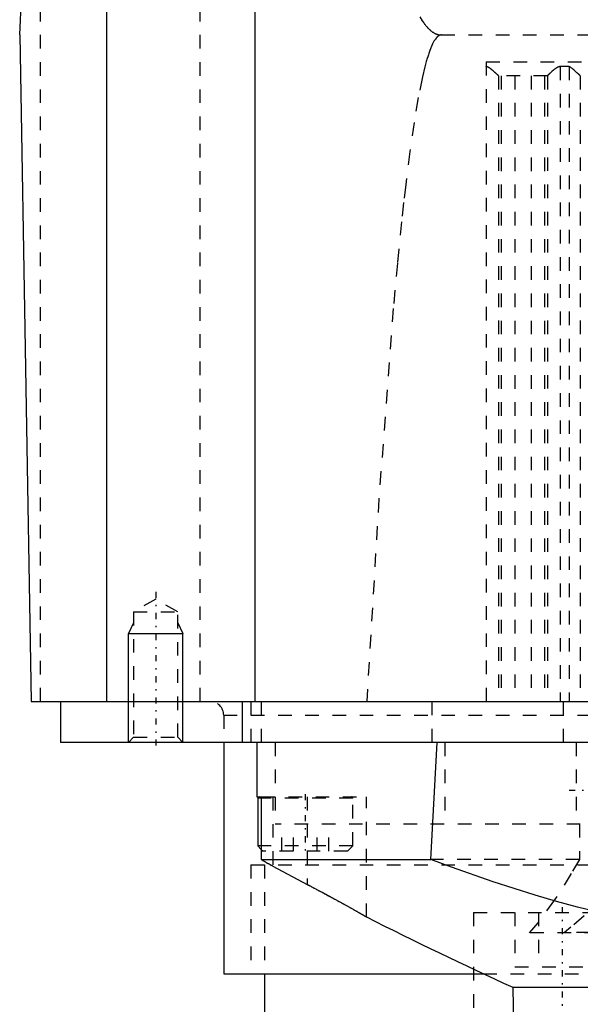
# Model space of a CAD drawing. Extents: x -70 to 70, y -1 to 596.
# Tile 4 of 13: x -58 to -17, y 180 to 253. Entities that reach past the tile are written whole.
import ezdxf

# ---------------------------------------------------------------- set-up
doc = ezdxf.new("R2010")
doc.units = 0
doc.linetypes.add('CENTER', pattern=[1.5, 0.45, -0.5, 0.05, -0.5])
doc.linetypes.add('DASHED', pattern=[2, 1, -1])
for name, color, linetype in [('AM_0', 7, 'CONTINUOUS'), ('AM_10', 7, 'CONTINUOUS'), ('AM_3', 7, 'DASHED'), ('AM_7', 7, 'CENTER')]:
    doc.layers.add(name, color=color, linetype=linetype)

msp = doc.modelspace()

# ---------------------------------------------------------------- linework, layer by layer
at = {"layer": 'AM_0', "color": 7, "linetype": 'CONTINUOUS'}
for p, q in [((-58, 251.5), (-50.806, 388.762)), ((-51.584, 202.5), (-51.584, 373.93)), ((-40.682, 202.5), (-40.682, 343.659)), ((-58, 251.5), (-57.145, 202.5)), ((-57.145, 202.5), (-0.158, 202.5)), ((-55, 202.5), (-55, 199.5)), ((-41.645, 202.5), (-41.645, 199.5)), ((55, 199.5), (-55, 199.5)), ((-43, 199.5), (-43, 182.5)), ((-40.559, 199.5), (-40.559, 195.5)), ((-27.783, 190.893), (-27.295, 199.5)), ((-40.559, 195.5), (-40.238, 195.5)), ((-40.238, 195.5), (-40.238, 190.893)), ((-40.5, 195.4), (-40.5, 191.9)), ((-40.239, 195.4), (-40.5, 195.4)), ((-40.5, 191.9), (-40.238, 191.638)), ((-40.239, 191.9), (-40.5, 191.9)), ((-40.238, 190.893), (-27.783, 190.893)), ((-39.389, 190.403), (-36.871, 189.067)), ((-34.118, 187.584), (-34.856, 187.989)), ((-32.5, 186.671), (-32.568, 186.71)), ((-43, 182.5), (-23.911, 182.5)), ((-40, 182.5), (-40, 179)), ((-21.744, 181.5), (-21.508, 168)), ((-21.744, 181.5), (21.744, 181.5))]:
    msp.add_line(p, q, dxfattribs=at)
for points in [[(-39.389, 190.403, 0), (-39.417, 190.418, 0), (-39.473, 190.449, 0), (-39.529, 190.479, 0), (-39.557, 190.494, 0), (-39.585, 190.51, 0), (-39.639, 190.54, 0), (-39.693, 190.57, 0), (-39.747, 190.6, 0), (-39.799, 190.629, 0), (-39.849, 190.658, 0), (-39.874, 190.672, 0), (-39.899, 190.686, 0), (-39.946, 190.714, 0), (-39.993, 190.741, 0), (-40.037, 190.768, 0), (-40.079, 190.793, 0), (-40.119, 190.817, 0), (-40.138, 190.829, 0), (-40.156, 190.84, 0), (-40.191, 190.863, 0), (-40.223, 190.883, 0), (-40.238, 190.893, 0)], [(-40.238, 190.893, 0), (-40.223, 190.883, 0), (-40.191, 190.863, 0), (-40.156, 190.841, 0), (-40.138, 190.829, 0), (-40.119, 190.817, 0), (-40.079, 190.793, 0), (-40.037, 190.768, 0), (-39.993, 190.741, 0), (-39.947, 190.714, 0), (-39.899, 190.687, 0), (-39.874, 190.672, 0), (-39.849, 190.658, 0), (-39.799, 190.629, 0), (-39.747, 190.6, 0), (-39.694, 190.57, 0), (-39.64, 190.54, 0), (-39.585, 190.51, 0), (-39.557, 190.494, 0), (-39.529, 190.479, 0), (-39.473, 190.449, 0), (-39.417, 190.418, 0), (-39.389, 190.403, 0)], [(27.783, 190.893, 0), (26.259, 190.325, 0), (23.188, 189.251, 0), (20.091, 188.269, 0), (18.537, 187.817, 0), (16.979, 187.393, 0), (13.859, 186.639, 0), (10.742, 186.019, 0), (7.637, 185.546, 0), (4.555, 185.228, 0), (1.507, 185.07, 0), (0, 185.05, 0), (-1.507, 185.07, 0), (-4.555, 185.228, 0), (-7.637, 185.546, 0), (-10.742, 186.019, 0), (-13.859, 186.639, 0), (-16.979, 187.393, 0), (-18.537, 187.817, 0), (-20.091, 188.269, 0), (-23.188, 189.251, 0), (-26.259, 190.325, 0), (-27.783, 190.893, 0)], [(-36.871, 189.067, 0), (-36.84, 189.051, 0), (-36.779, 189.019, 0), (-36.718, 188.987, 0), (-36.688, 188.971, 0), (-36.657, 188.955, 0), (-36.597, 188.922, 0), (-36.536, 188.89, 0), (-36.475, 188.858, 0), (-36.415, 188.826, 0), (-36.354, 188.794, 0), (-36.324, 188.778, 0), (-36.294, 188.762, 0), (-36.233, 188.73, 0), (-36.173, 188.698, 0), (-36.113, 188.666, 0), (-36.053, 188.635, 0), (-35.994, 188.603, 0), (-35.964, 188.587, 0), (-35.934, 188.571, 0), (-35.875, 188.539, 0), (-35.816, 188.508, 0), (-35.786, 188.492, 0), (-35.757, 188.476, 0), (-35.698, 188.445, 0), (-35.639, 188.413, 0), (-35.61, 188.397, 0), (-35.581, 188.382, 0), (-35.522, 188.35, 0), (-35.465, 188.319, 0), (-35.407, 188.288, 0), (-35.349, 188.257, 0), (-35.292, 188.226, 0), (-35.264, 188.211, 0), (-35.235, 188.195, 0), (-35.179, 188.165, 0), (-35.122, 188.134, 0), (-35.066, 188.104, 0), (-35.011, 188.074, 0), (-34.955, 188.043, 0), (-34.928, 188.028, 0), (-34.9, 188.013, 0), (-34.845, 187.984, 0), (-34.791, 187.954, 0), (-34.737, 187.924, 0), (-34.683, 187.895, 0), (-34.63, 187.866, 0), (-34.604, 187.851, 0), (-34.577, 187.837, 0), (-34.525, 187.808, 0), (-34.473, 187.779, 0), (-34.421, 187.751, 0), (-34.37, 187.723, 0), (-34.319, 187.695, 0), (-34.294, 187.681, 0), (-34.269, 187.667, 0), (-34.219, 187.639, 0), (-34.169, 187.612, 0), (-34.12, 187.585, 0), (-34.072, 187.558, 0), (-34.024, 187.532, 0), (-34, 187.518, 0), (-33.977, 187.505, 0), (-33.93, 187.479, 0), (-33.884, 187.454, 0), (-33.861, 187.441, 0), (-33.838, 187.428, 0), (-33.793, 187.403, 0), (-33.748, 187.378, 0), (-33.726, 187.366, 0), (-33.704, 187.353, 0), (-33.661, 187.329, 0), (-33.618, 187.305, 0), (-33.576, 187.282, 0), (-33.534, 187.258, 0), (-33.493, 187.235, 0), (-33.473, 187.224, 0), (-33.453, 187.213, 0), (-33.413, 187.19, 0), (-33.374, 187.168, 0), (-33.336, 187.147, 0), (-33.298, 187.126, 0), (-33.262, 187.105, 0), (-33.243, 187.095, 0), (-33.225, 187.084, 0), (-33.19, 187.064, 0), (-33.155, 187.045, 0), (-33.122, 187.026, 0), (-33.089, 187.007, 0), (-33.056, 186.989, 0), (-33.04, 186.98, 0), (-33.025, 186.971, 0), (-32.994, 186.954, 0), (-32.965, 186.937, 0), (-32.936, 186.92, 0), (-32.907, 186.904, 0), (-32.88, 186.889, 0), (-32.867, 186.881, 0), (-32.854, 186.874, 0), (-32.828, 186.859, 0), (-32.804, 186.845, 0), (-32.78, 186.832, 0), (-32.757, 186.818, 0), (-32.735, 186.806, 0), (-32.725, 186.8, 0), (-32.714, 186.794, 0), (-32.694, 186.782, 0), (-32.675, 186.771, 0), (-32.666, 186.766, 0), (-32.657, 186.761, 0), (-32.64, 186.751, 0), (-32.623, 186.742, 0), (-32.615, 186.737, 0), (-32.608, 186.733, 0), (-32.594, 186.725, 0), (-32.58, 186.717, 0), (-32.568, 186.71, 0), (-32.557, 186.704, 0), (-32.546, 186.698, 0), (-32.542, 186.695, 0), (-32.537, 186.692, 0), (-32.529, 186.688, 0), (-32.522, 186.684, 0), (-32.516, 186.68, 0), (-32.51, 186.677, 0), (-32.506, 186.675, 0), (-32.505, 186.674, 0), (-32.503, 186.673, 0), (-32.501, 186.672, 0), (-32.5, 186.671, 0), (-32.5, 186.671, 0)]]:
    msp.add_polyline3d(points, dxfattribs=at)
for centre, radius, start, end in [((-40.4, 195.4), 0.1, 90, 180), ((105.055, 459.032), 305.126, 243.20409, 245.44524)]:
    msp.add_arc(centre, radius, start, end, dxfattribs=at)
at = {"layer": 'AM_10', "color": 7, "linetype": 'CONTINUOUS'}
for p, q in [((-49.621, 208.3), (-50, 207.5)), ((-46.379, 208.3), (-46, 207.5)), ((-50, 199.5), (-50, 207.5)), ((-50, 207.5), (-46, 207.5)), ((-46, 199.5), (-46, 207.5))]:
    msp.add_line(p, q, dxfattribs=at)
at = {"layer": 'AM_3', "color": 6, "linetype": 'DASHED'}
for p, q in [((-56.476, 202.5), (-56.476, 280.583)), ((-44.725, 202.5), (-44.725, 257.5)), ((-27, 251.5), (27, 251.5)), ((-23.7, 249.517), (-23.7, 202.5)), ((-23.7, 249.517), (23.7, 249.517)), ((-17.608, 249.174), (-18.26, 249.174)), ((-18.26, 249.174), (-18.26, 202.5)), ((-17.608, 249.174), (-17.608, 202.5)), ((-22.794, 248.503), (-22.794, 202.5)), ((-19.213, 248.5), (-22.787, 248.5)), ((-22.596, 248.5), (-22.596, 202.5)), ((-21.6, 248.5), (-21.6, 202.5)), ((-20.4, 248.5), (-20.4, 202.5)), ((-19.404, 248.5), (-19.404, 202.5)), ((-19.206, 248.503), (-19.206, 202.5)), ((-16.79, 248.503), (-16.79, 202.5)), ((-48, 210.036), (-49.621, 209.1)), ((-46.379, 209.1), (-48, 210.036)), ((-49.621, 209.1), (-49.621, 199.879)), ((-49.621, 209.1), (-46.379, 209.1)), ((-46.379, 199.879), (-46.379, 209.1)), ((-41, 202.5), (-41, 199.5)), ((-40.225, 199.5), (-40.225, 202.5)), ((-27.679, 199.5), (-27.679, 202.5)), ((-18.02, 199.5), (-18.02, 202.5)), ((-43, 201.5), (-43, 199.5)), ((-43, 201.5), (43, 201.5)), ((-49.621, 199.879), (-50, 199.5)), ((-49.621, 199.879), (-46.379, 199.879)), ((-46, 199.5), (-46.379, 199.879)), ((-39.215, 199.5), (-39.215, 193.5)), ((-26.753, 199.5), (-26.753, 193.5)), ((-17.084, 199.5), (-17.084, 193.5)), ((-40.238, 195.5), (-32.5, 195.5)), ((-39.389, 195.5), (-39.389, 190.403)), ((-36.871, 195.5), (-36.871, 189.067)), ((-32.5, 186.671), (-32.5, 195.5)), ((-33.5, 195.4), (-40.239, 195.4)), ((-33.5, 191.9), (-33.5, 195.4)), ((39.215, 193.5), (-39.215, 193.5)), ((-38.732, 191.5), (-38.732, 193.5)), ((-37.866, 191.5), (-37.866, 193.5)), ((-36.134, 191.5), (-36.134, 193.5)), ((-35.268, 191.5), (-35.268, 193.5)), ((-16.842, 193.5), (-16.842, 190.893)), ((-33.5, 191.9), (-40.239, 191.9)), ((-33.9, 191.5), (-33.5, 191.9)), ((-40.238, 191.638), (-40.1, 191.5)), ((-33.9, 191.5), (-40.1, 191.5)), ((-41, 190.5), (-41, 182.5)), ((-41, 190.5), (41, 190.5)), ((-40, 190.5), (-40, 182.5)), ((-16.842, 190.893), (-27.783, 190.893)), ((-34.856, 187.989), (-36.871, 189.067)), ((-32.568, 186.71), (-34.118, 187.584)), ((-24.627, 187), (-24.627, 179)), ((-24.627, 187), (-11.627, 187)), ((-21.591, 187), (-21.591, 183)), ((-19.859, 187), (-19.859, 183)), ((20.535, 185.5), (-20.535, 185.5)), ((-17.937, 185.536), (-18.022, 185.5)), ((17.937, 185.536), (-17.937, 185.536)), ((-23.911, 182.5), (23.911, 182.5)), ((-21.591, 183), (-14.663, 183))]:
    msp.add_line(p, q, dxfattribs=at)
for points in [[(-28.589, 252.841, 0), (-28.403, 252.544, 0), (-28.294, 252.388, 0), (-28.263, 252.346, 0), (-28.231, 252.305, 0), (-28.216, 252.284, 0), (-28.2, 252.264, 0), (-28.169, 252.225, 0), (-28.138, 252.187, 0), (-28.107, 252.15, 0), (-28.076, 252.114, 0), (-28.045, 252.079, 0), (-28.029, 252.062, 0), (-28.013, 252.045, 0), (-27.982, 252.012, 0), (-27.951, 251.98, 0), (-27.92, 251.949, 0), (-27.889, 251.919, 0), (-27.858, 251.89, 0), (-27.842, 251.876, 0), (-27.826, 251.862, 0), (-27.795, 251.835, 0), (-27.764, 251.81, 0), (-27.733, 251.785, 0), (-27.702, 251.761, 0), (-27.671, 251.738, 0), (-27.655, 251.727, 0), (-27.639, 251.717, 0), (-27.608, 251.696, 0), (-27.577, 251.677, 0), (-27.561, 251.667, 0), (-27.546, 251.658, 0), (-27.515, 251.64, 0), (-27.484, 251.624, 0), (-27.468, 251.616, 0), (-27.452, 251.608, 0), (-27.421, 251.594, 0), (-27.39, 251.581, 0), (-27.359, 251.568, 0), (-27.328, 251.557, 0), (-27.296, 251.547, 0), (-27.281, 251.542, 0), (-27.265, 251.537, 0), (-27.234, 251.529, 0), (-27.203, 251.522, 0), (-27.172, 251.516, 0), (-27.14, 251.51, 0), (-27.109, 251.506, 0), (-27.094, 251.505, 0), (-27.078, 251.503, 0), (-27.047, 251.501, 0), (-27.016, 251.5, 0), (-27, 251.5, 0)], [(-27, 251.5, 0), (-27.004, 251.5, 0), (-27.013, 251.5, 0), (-27.021, 251.499, 0), (-27.026, 251.499, 0), (-27.03, 251.499, 0), (-27.039, 251.498, 0), (-27.047, 251.496, 0), (-27.056, 251.495, 0), (-27.064, 251.493, 0), (-27.073, 251.492, 0), (-27.077, 251.49, 0), (-27.082, 251.489, 0), (-27.09, 251.487, 0), (-27.099, 251.484, 0), (-27.107, 251.482, 0), (-27.116, 251.479, 0), (-27.125, 251.475, 0), (-27.129, 251.474, 0), (-27.133, 251.472, 0), (-27.142, 251.468, 0), (-27.15, 251.464, 0), (-27.155, 251.462, 0), (-27.159, 251.46, 0), (-27.168, 251.455, 0), (-27.176, 251.451, 0), (-27.181, 251.448, 0), (-27.185, 251.446, 0), (-27.193, 251.44, 0), (-27.202, 251.435, 0), (-27.211, 251.429, 0), (-27.219, 251.424, 0), (-27.228, 251.417, 0), (-27.232, 251.414, 0), (-27.236, 251.411, 0), (-27.245, 251.404, 0), (-27.254, 251.398, 0), (-27.262, 251.391, 0), (-27.271, 251.383, 0), (-27.279, 251.376, 0), (-27.284, 251.372, 0), (-27.288, 251.368, 0), (-27.297, 251.36, 0), (-27.305, 251.352, 0), (-27.314, 251.343, 0), (-27.322, 251.335, 0), (-27.331, 251.326, 0), (-27.335, 251.321, 0), (-27.34, 251.316, 0), (-27.348, 251.307, 0), (-27.357, 251.297, 0), (-27.387, 251.262, 0), (-27.438, 251.194, 0), (-27.464, 251.157, 0), (-27.49, 251.118, 0), (-27.542, 251.033, 0), (-27.593, 250.94, 0), (-27.645, 250.838, 0), (-27.696, 250.728, 0), (-27.748, 250.61, 0), (-27.774, 250.547, 0), (-27.799, 250.483, 0), (-27.851, 250.347, 0), (-27.902, 250.203, 0), (-27.928, 250.128, 0), (-27.954, 250.051, 0), (-28.005, 249.89, 0), (-28.057, 249.721, 0), (-28.083, 249.633, 0), (-28.108, 249.543, 0), (-28.16, 249.357, 0), (-28.211, 249.162, 0), (-28.391, 248.414, 0), (-28.7, 246.892, 0), (-29.008, 245.066, 0), (-29.315, 242.937, 0), (-29.621, 240.505, 0), (-29.774, 239.176, 0), (-29.927, 237.772, 0), (-30.232, 234.738, 0), (-30.536, 231.404, 0), (-31.591, 217.389, 0), (-32.483, 202.5, 0)], [(-22.794, 248.503, 0), (-22.794, 248.504, 0), (-22.796, 248.505, 0), (-22.797, 248.506, 0), (-22.798, 248.507, 0), (-22.799, 248.508, 0), (-22.801, 248.51, 0), (-22.804, 248.512, 0), (-22.806, 248.515, 0), (-22.809, 248.517, 0), (-22.812, 248.52, 0), (-22.813, 248.521, 0), (-22.815, 248.523, 0), (-22.818, 248.526, 0), (-22.822, 248.529, 0), (-22.826, 248.533, 0), (-22.83, 248.536, 0), (-22.834, 248.54, 0), (-22.836, 248.542, 0), (-22.838, 248.544, 0), (-22.843, 248.548, 0), (-22.847, 248.553, 0), (-22.85, 248.555, 0), (-22.852, 248.557, 0), (-22.857, 248.562, 0), (-22.862, 248.567, 0), (-22.865, 248.569, 0), (-22.868, 248.572, 0), (-22.873, 248.577, 0), (-22.879, 248.582, 0), (-22.885, 248.588, 0), (-22.891, 248.593, 0), (-22.897, 248.599, 0), (-22.9, 248.602, 0), (-22.904, 248.605, 0), (-22.91, 248.611, 0), (-22.917, 248.617, 0), (-22.924, 248.623, 0), (-22.931, 248.63, 0), (-22.938, 248.636, 0), (-22.941, 248.64, 0), (-22.945, 248.643, 0), (-22.952, 248.65, 0), (-22.96, 248.656, 0), (-22.967, 248.663, 0), (-22.975, 248.67, 0), (-22.982, 248.677, 0), (-22.986, 248.681, 0), (-22.99, 248.684, 0), (-22.998, 248.692, 0), (-23.006, 248.699, 0), (-23.014, 248.706, 0), (-23.022, 248.714, 0), (-23.031, 248.721, 0), (-23.035, 248.725, 0), (-23.039, 248.728, 0), (-23.047, 248.736, 0), (-23.055, 248.744, 0), (-23.085, 248.77, 0), (-23.112, 248.794, 0), (-23.139, 248.818, 0), (-23.196, 248.867, 0), (-23.256, 248.917, 0), (-23.319, 248.968, 0), (-23.383, 249.017, 0), (-23.421, 249.044, 0), (-23.432, 249.052, 0), (-23.443, 249.059, 0), (-23.449, 249.063, 0), (-23.454, 249.067, 0), (-23.465, 249.074, 0), (-23.477, 249.081, 0), (-23.482, 249.085, 0), (-23.488, 249.088, 0), (-23.499, 249.095, 0), (-23.511, 249.101, 0), (-23.516, 249.105, 0), (-23.522, 249.108, 0), (-23.534, 249.114, 0), (-23.545, 249.12, 0), (-23.557, 249.126, 0), (-23.569, 249.132, 0), (-23.581, 249.137, 0), (-23.587, 249.14, 0), (-23.593, 249.142, 0), (-23.605, 249.147, 0), (-23.617, 249.151, 0), (-23.629, 249.155, 0), (-23.642, 249.159, 0), (-23.654, 249.163, 0), (-23.661, 249.164, 0), (-23.667, 249.166, 0), (-23.68, 249.168, 0), (-23.693, 249.17, 0), (-23.7, 249.171, 0)], [(-18.26, 249.174, 0), (-18.267, 249.174, 0), (-18.281, 249.173, 0), (-18.295, 249.172, 0), (-18.302, 249.171, 0), (-18.309, 249.17, 0), (-18.323, 249.168, 0), (-18.336, 249.165, 0), (-18.349, 249.162, 0), (-18.362, 249.158, 0), (-18.375, 249.154, 0), (-18.381, 249.152, 0), (-18.387, 249.15, 0), (-18.4, 249.145, 0), (-18.412, 249.14, 0), (-18.425, 249.135, 0), (-18.437, 249.129, 0), (-18.449, 249.123, 0), (-18.455, 249.12, 0), (-18.461, 249.117, 0), (-18.473, 249.111, 0), (-18.484, 249.104, 0), (-18.49, 249.101, 0), (-18.496, 249.098, 0), (-18.508, 249.091, 0), (-18.519, 249.084, 0), (-18.525, 249.08, 0), (-18.531, 249.076, 0), (-18.542, 249.069, 0), (-18.554, 249.061, 0), (-18.565, 249.054, 0), (-18.576, 249.046, 0), (-18.588, 249.038, 0), (-18.593, 249.034, 0), (-18.599, 249.03, 0), (-18.61, 249.022, 0), (-18.621, 249.014, 0), (-18.66, 248.985, 0), (-18.725, 248.933, 0), (-18.787, 248.881, 0), (-18.847, 248.83, 0), (-18.875, 248.805, 0), (-18.903, 248.781, 0), (-18.934, 248.753, 0), (-18.942, 248.745, 0), (-18.951, 248.738, 0), (-18.955, 248.734, 0), (-18.96, 248.73, 0), (-18.968, 248.722, 0), (-18.976, 248.715, 0), (-18.985, 248.707, 0), (-18.993, 248.7, 0), (-19.001, 248.692, 0), (-19.005, 248.688, 0), (-19.009, 248.685, 0), (-19.018, 248.677, 0), (-19.025, 248.67, 0), (-19.033, 248.663, 0), (-19.041, 248.656, 0), (-19.049, 248.649, 0), (-19.052, 248.645, 0), (-19.056, 248.642, 0), (-19.063, 248.635, 0), (-19.071, 248.629, 0), (-19.078, 248.622, 0), (-19.085, 248.616, 0), (-19.092, 248.609, 0), (-19.095, 248.606, 0), (-19.098, 248.603, 0), (-19.105, 248.597, 0), (-19.111, 248.591, 0), (-19.117, 248.586, 0), (-19.123, 248.58, 0), (-19.129, 248.575, 0), (-19.132, 248.572, 0), (-19.135, 248.569, 0), (-19.14, 248.564, 0), (-19.145, 248.559, 0), (-19.148, 248.557, 0), (-19.151, 248.555, 0), (-19.155, 248.55, 0), (-19.16, 248.546, 0), (-19.162, 248.544, 0), (-19.165, 248.542, 0), (-19.169, 248.538, 0), (-19.173, 248.534, 0), (-19.177, 248.53, 0), (-19.181, 248.527, 0), (-19.184, 248.523, 0), (-19.186, 248.522, 0), (-19.187, 248.52, 0), (-19.19, 248.518, 0), (-19.193, 248.515, 0), (-19.196, 248.513, 0), (-19.198, 248.51, 0), (-19.201, 248.508, 0), (-19.202, 248.507, 0), (-19.202, 248.507, 0), (-19.204, 248.505, 0), (-19.206, 248.504, 0), (-19.206, 248.503, 0)], [(-16.79, 248.503, 0), (-16.79, 248.504, 0), (-16.792, 248.505, 0), (-16.793, 248.506, 0), (-16.794, 248.507, 0), (-16.795, 248.508, 0), (-16.797, 248.51, 0), (-16.799, 248.512, 0), (-16.801, 248.514, 0), (-16.804, 248.516, 0), (-16.807, 248.519, 0), (-16.808, 248.52, 0), (-16.809, 248.522, 0), (-16.813, 248.524, 0), (-16.816, 248.527, 0), (-16.819, 248.531, 0), (-16.823, 248.534, 0), (-16.827, 248.537, 0), (-16.828, 248.539, 0), (-16.83, 248.541, 0), (-16.835, 248.545, 0), (-16.839, 248.549, 0), (-16.841, 248.551, 0), (-16.843, 248.553, 0), (-16.848, 248.558, 0), (-16.853, 248.562, 0), (-16.855, 248.564, 0), (-16.858, 248.567, 0), (-16.863, 248.571, 0), (-16.868, 248.576, 0), (-16.873, 248.581, 0), (-16.879, 248.586, 0), (-16.884, 248.592, 0), (-16.887, 248.594, 0), (-16.89, 248.597, 0), (-16.896, 248.603, 0), (-16.902, 248.608, 0), (-16.908, 248.614, 0), (-16.915, 248.62, 0), (-16.921, 248.626, 0), (-16.924, 248.629, 0), (-16.928, 248.632, 0), (-16.934, 248.639, 0), (-16.941, 248.645, 0), (-16.948, 248.651, 0), (-16.955, 248.658, 0), (-16.962, 248.664, 0), (-16.966, 248.668, 0), (-16.969, 248.671, 0), (-16.976, 248.678, 0), (-16.984, 248.685, 0), (-16.991, 248.691, 0), (-16.999, 248.698, 0), (-17.006, 248.705, 0), (-17.01, 248.709, 0), (-17.014, 248.712, 0), (-17.022, 248.72, 0), (-17.029, 248.727, 0), (-17.057, 248.752, 0), (-17.081, 248.774, 0), (-17.106, 248.796, 0), (-17.158, 248.843, 0), (-17.212, 248.891, 0), (-17.269, 248.94, 0), (-17.327, 248.988, 0), (-17.387, 249.036, 0), (-17.418, 249.059, 0), (-17.448, 249.081, 0), (-17.484, 249.106, 0), (-17.495, 249.112, 0), (-17.505, 249.119, 0), (-17.511, 249.122, 0), (-17.516, 249.126, 0), (-17.526, 249.132, 0), (-17.537, 249.138, 0), (-17.548, 249.144, 0), (-17.558, 249.15, 0), (-17.569, 249.156, 0), (-17.575, 249.158, 0), (-17.58, 249.161, 0), (-17.591, 249.166, 0), (-17.602, 249.171, 0), (-17.608, 249.174, 0)], [(-22.787, 248.5, 0), (-22.788, 248.5, 0), (-22.79, 248.501, 0), (-22.792, 248.502, 0), (-22.794, 248.503, 0)], [(-19.206, 248.503, 0), (-19.208, 248.502, 0), (-19.21, 248.501, 0), (-19.212, 248.5, 0), (-19.213, 248.5, 0)], [(-16.783, 248.5, 0), (-16.784, 248.5, 0), (-16.786, 248.501, 0), (-16.789, 248.502, 0), (-16.79, 248.503, 0)], [(-16.842, 190.893, 0), (-17.444, 189.861, 0), (-18.669, 187.933, 0), (-19.911, 186.238, 0), (-20.535, 185.5, 0)], [(-14.906, 188.204, 0), (-15.464, 187.688, 0), (-16.51, 186.746, 0), (-17.478, 185.914, 0), (-17.937, 185.536, 0)]]:
    msp.add_polyline3d(points, dxfattribs=at)
for centre, radius in [((-44, 201.5), 1), ((-33.6, 195.4), 0.1)]:
    msp.add_arc(centre, radius, 0, 90, dxfattribs=at)
at = {"layer": 'AM_7', "color": 4, "linetype": 'CENTER'}
for p, q in [((-48, 210.563), (-48, 198.973)), ((-37, 195.7), (-37, 191.3)), ((-17.6, 196), (17.6, 196)), ((-18.127, 187.4), (-18.127, 178.6))]:
    msp.add_line(p, q, dxfattribs=at)

doc.saveas('drawing.dxf')
